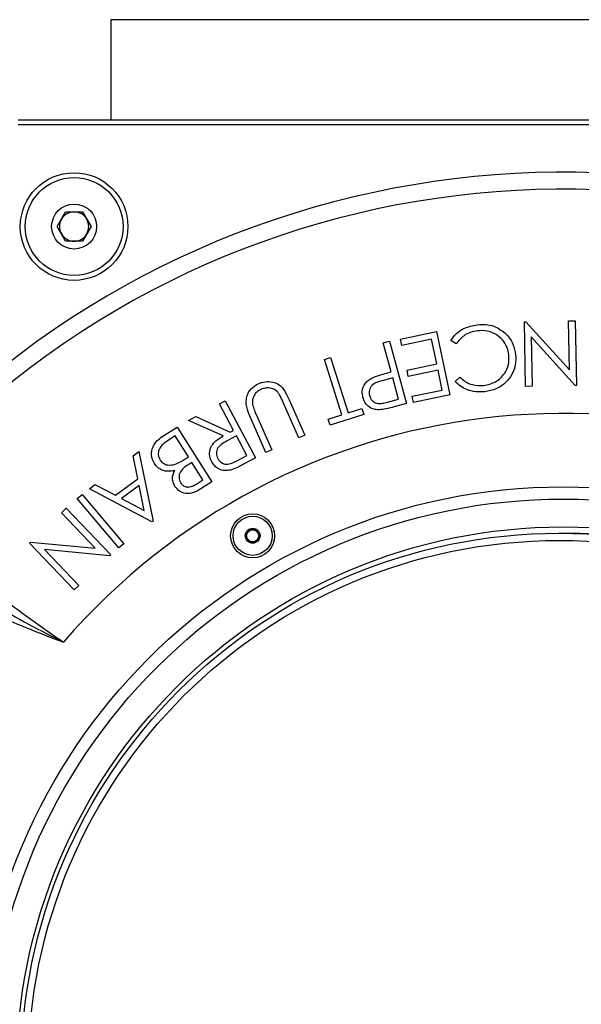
# Model space of a CAD drawing. Header units: millimetres. Extents: x 85 to 136, y 41 to 259.
# Tile 3 of 6: x 99 to 111, y 64 to 84. Entities that reach past the tile are written whole.
import ezdxf

# ---------------------------------------------------------------- set-up
doc = ezdxf.new("R2010")
doc.units = ezdxf.units.MM

msp = doc.modelspace()

# ---------------------------------------------------------------- linework, layer by layer
at = {"color": 7, "linetype": 'Continuous', "lineweight": 25}
for p, q in [((119.82, 84.137), (101.32, 84.137)), ((101.32, 84.137), (101.32, 82.087)), ((99.428, 82.087), (121.713, 82.087)), ((121.713, 81.987), (99.428, 81.987)), ((100.224, 79.908), (100.397, 80.208)), ((100.397, 80.208), (100.744, 80.208)), ((100.744, 80.208), (100.917, 79.908)), ((100.397, 79.608), (100.224, 79.908)), ((100.917, 79.908), (100.744, 79.608)), ((100.744, 79.608), (100.397, 79.608)), ((109.778, 77.961), (109.808, 77.961)), ((109.801, 76.639), (109.778, 77.961)), ((109.808, 77.961), (110.697, 76.977)), ((110.679, 77.977), (110.816, 77.979)), ((110.697, 76.977), (110.679, 77.977)), ((110.816, 77.979), (110.839, 76.658)), ((107.243, 77.607), (107.98, 77.761)), ((107.98, 77.761), (108.25, 76.465)), ((106.891, 77.531), (107.019, 77.566)), ((107.052, 76.938), (106.891, 77.531)), ((107.019, 77.566), (107.365, 76.29)), ((107.27, 77.479), (107.243, 77.607)), ((107.877, 77.606), (107.27, 77.479)), ((107.983, 77.098), (107.877, 77.606)), ((108.382, 77.512), (108.27, 77.578)), ((109.914, 77.653), (109.932, 76.642)), ((110.81, 76.657), (109.914, 77.653)), ((105.686, 77.192), (105.814, 77.233)), ((106.046, 76.057), (105.686, 77.192)), ((105.814, 77.233), (106.174, 76.097)), ((106.961, 76.913), (107.052, 76.938)), ((107.376, 76.971), (107.983, 77.098)), ((107.402, 76.844), (107.376, 76.971)), ((108.01, 76.971), (107.402, 76.844)), ((108.094, 76.566), (108.01, 76.971)), ((107.086, 76.813), (106.87, 76.757)), ((107.204, 76.379), (107.086, 76.813)), ((108.363, 76.741), (108.457, 76.832)), ((107.482, 76.438), (108.094, 76.566)), ((109.932, 76.642), (109.801, 76.639)), ((110.839, 76.658), (110.81, 76.657)), ((103.541, 76.281), (103.657, 76.343)), ((103.657, 76.343), (104.279, 75.178)), ((105.166, 75.587), (104.846, 76.312)), ((104.966, 76.365), (105.286, 75.64)), ((106.978, 76.318), (107.204, 76.379)), ((107.508, 76.31), (107.482, 76.438)), ((108.25, 76.465), (107.508, 76.31)), ((103.83, 75.739), (103.541, 76.281)), ((106.174, 76.097), (106.455, 76.187)), ((106.455, 76.187), (106.494, 76.064)), ((107.365, 76.29), (107.111, 76.221)), ((102.912, 75.945), (103.056, 76.022)), ((103.62, 75.627), (102.912, 75.945)), ((103.056, 76.022), (103.763, 75.703)), ((104.49, 75.289), (104.17, 76.015)), ((104.291, 76.067), (104.61, 75.342)), ((105.766, 75.968), (106.046, 76.057)), ((105.805, 75.845), (105.766, 75.968)), ((106.494, 76.064), (105.805, 75.845)), ((102.372, 75.613), (102.679, 75.806)), ((102.679, 75.806), (103.384, 74.687)), ((103.763, 75.703), (103.83, 75.739)), ((102.639, 75.628), (102.5, 75.54)), ((102.909, 75.199), (102.639, 75.628)), ((103.89, 75.626), (103.689, 75.52)), ((104.102, 75.23), (103.89, 75.626)), ((105.286, 75.64), (105.166, 75.587)), ((101.777, 75.22), (101.893, 75.308)), ((101.893, 75.308), (102.185, 73.887)), ((104.61, 75.342), (104.49, 75.289)), ((101.871, 74.752), (101.777, 75.22)), ((102.845, 75.159), (102.909, 75.199)), ((103.897, 75.12), (104.102, 75.23)), ((104.279, 75.178), (104.047, 75.054)), ((102.98, 75.086), (102.916, 75.046)), ((103.205, 74.728), (102.98, 75.086)), ((101.419, 74.413), (101.871, 74.752)), ((103.076, 74.646), (103.205, 74.728)), ((103.384, 74.687), (103.163, 74.548)), ((103.382, 74.725), (103.366, 74.715)), ((100.883, 74.549), (100.996, 74.634)), ((102.159, 73.868), (100.883, 74.549)), ((100.996, 74.634), (101.419, 74.413)), ((101.901, 74.615), (101.542, 74.346)), ((102.005, 74.1), (101.901, 74.615)), ((100.631, 74.347), (100.732, 74.432)), ((101.484, 73.338), (100.631, 74.347)), ((100.732, 74.432), (101.584, 73.424)), ((101.542, 74.346), (102.005, 74.1)), ((100.312, 74.057), (100.411, 74.151)), ((100.411, 74.151), (101.322, 73.195)), ((101.001, 73.334), (100.312, 74.057)), ((102.185, 73.887), (102.159, 73.868)), ((99.66, 73.436), (99.682, 73.456)), ((100.571, 72.479), (99.66, 73.436)), ((99.682, 73.456), (101.001, 73.334)), ((101.301, 73.175), (99.968, 73.302)), ((99.968, 73.302), (100.665, 72.569)), ((101.584, 73.424), (101.484, 73.338)), ((101.322, 73.195), (101.301, 73.175)), ((100.665, 72.569), (100.571, 72.479))]:
    msp.add_line(p, q, dxfattribs=at)
for centre, radius in [((100.57, 79.908), 1.1), ((100.57, 79.908), 1), ((100.57, 79.908), 0.46), ((110.57, 62.587), 12), ((110.57, 62.587), 11.75), ((104.22, 73.586), 0.45), ((104.22, 73.586), 0.4), ((110.57, 62.587), 11.181), ((104.22, 73.586), 0.152), ((104.22, 73.586), 0.124), ((110.484, 62.637), 11), ((110.484, 62.637), 10.853)]:
    msp.add_circle(centre, radius, dxfattribs=at)
for centre, radius, start, end in [((110.57, 62.587), 18.432, 160.7316, 139.2684), ((110.57, 62.587), 18.084, 160.7339, 139.2661), ((100.57, 79.908), 0.3, 90, 150), ((100.57, 79.908), 0.3, 30, 90), ((100.57, 79.908), 0.3, 150, 210), ((100.57, 79.908), 0.3, 330, 30), ((100.57, 79.908), 0.3, 210, 270), ((100.57, 79.908), 0.3, 270, 330), ((110.57, 62.587), 13.5, 160.8112, 139.1888), ((110.57, 62.587), 11.05, 240, 90.4556)]:
    msp.add_arc(centre, radius, start, end, dxfattribs=at)
for points, knots in [([(108.812, 77.902), (108.869, 77.905), (108.982, 77.912), (109.186, 77.874), (109.305, 77.787), (109.378, 77.733)], [0, 0, 0, 0, 0.280803, 0.561333, 1, 1, 1, 1]), ([(108.27, 77.578), (108.306, 77.628), (108.379, 77.726), (108.563, 77.852), (108.717, 77.883), (108.812, 77.902)], [0, 0, 0, 0, 0.2802916, 0.5606193, 1, 1, 1, 1]), ([(108.818, 77.778), (108.769, 77.769), (108.672, 77.752), (108.512, 77.67), (108.431, 77.572), (108.382, 77.512)], [0, 0, 0, 0, 0.280437, 0.560758, 1, 1, 1, 1]), ([(109.457, 77.282), (109.447, 77.338), (109.427, 77.449), (109.334, 77.595), (109.197, 77.711), (109.017, 77.785), (108.884, 77.78), (108.818, 77.778)], [0, 0, 0, 0, 0.186829, 0.373463, 0.560265, 0.779971, 1, 1, 1, 1]), ([(109.378, 77.733), (109.411, 77.699), (109.477, 77.63), (109.56, 77.48), (109.582, 77.359), (109.596, 77.286)], [0, 0, 0, 0, 0.280241, 0.560449, 1, 1, 1, 1]), ([(108.949, 76.657), (109.032, 76.677), (109.196, 76.715), (109.371, 76.883), (109.462, 77.084), (109.459, 77.216), (109.457, 77.282)], [0, 0, 0, 0, 0.279705, 0.559311, 0.779565, 1, 1, 1, 1]), ([(109.596, 77.286), (109.598, 77.217), (109.603, 77.08), (109.53, 76.883), (109.398, 76.709), (109.205, 76.574), (109.045, 76.544), (108.965, 76.529)], [0, 0, 0, 0, 0.186801, 0.37341, 0.560231, 0.779962, 1, 1, 1, 1]), ([(106.642, 76.804), (106.701, 76.828), (106.805, 76.871), (106.913, 76.9), (106.961, 76.913)], [0, 0, 0, 0, 0.559704, 1, 1, 1, 1]), ([(104.333, 76.691), (104.381, 76.709), (104.476, 76.744), (104.62, 76.737), (104.746, 76.692), (104.804, 76.637), (104.832, 76.609)], [0, 0, 0, 0, 0.280267, 0.559933, 0.779997, 1, 1, 1, 1]), ([(106.476, 76.414), (106.467, 76.456), (106.451, 76.542), (106.487, 76.661), (106.556, 76.75), (106.614, 76.786), (106.642, 76.804)], [0, 0, 0, 0, 0.280099, 0.559265, 0.779482, 1, 1, 1, 1]), ([(106.87, 76.757), (106.833, 76.746), (106.76, 76.725), (106.672, 76.68), (106.625, 76.618), (106.595, 76.546), (106.603, 76.488), (106.608, 76.449)], [0, 0, 0, 0, 0.25109, 0.50062, 0.625895, 0.75129, 1, 1, 1, 1]), ([(108.965, 76.529), (108.903, 76.526), (108.779, 76.519), (108.61, 76.565), (108.468, 76.639), (108.398, 76.707), (108.363, 76.741)], [0, 0, 0, 0, 0.280044, 0.559869, 0.779927, 1, 1, 1, 1]), ([(108.457, 76.832), (108.494, 76.798), (108.569, 76.73), (108.738, 76.656), (108.869, 76.657), (108.949, 76.657)], [0, 0, 0, 0, 0.2804602, 0.560836, 1, 1, 1, 1]), ([(104.17, 76.015), (104.142, 76.083), (104.084, 76.219), (104.083, 76.432), (104.18, 76.604), (104.282, 76.662), (104.333, 76.691)], [0, 0, 0, 0, 0.281636, 0.559851, 0.779868, 1, 1, 1, 1]), ([(104.39, 76.579), (104.358, 76.561), (104.295, 76.525), (104.237, 76.438), (104.212, 76.346), (104.217, 76.289), (104.22, 76.26)], [0, 0, 0, 0, 0.279698, 0.559423, 0.779565, 1, 1, 1, 1]), ([(104.77, 76.471), (104.746, 76.505), (104.699, 76.573), (104.586, 76.609), (104.481, 76.61), (104.42, 76.59), (104.39, 76.579)], [0, 0, 0, 0, 0.279886, 0.558682, 0.779477, 1, 1, 1, 1]), ([(104.832, 76.609), (104.861, 76.565), (104.912, 76.488), (104.95, 76.403), (104.966, 76.365)], [0, 0, 0, 0, 0.559507, 1, 1, 1, 1]), ([(104.846, 76.312), (104.833, 76.343), (104.809, 76.396), (104.782, 76.448), (104.77, 76.471)], [0, 0, 0, 0, 0.560111, 1, 1, 1, 1]), ([(106.811, 76.16), (106.769, 76.163), (106.683, 76.169), (106.578, 76.232), (106.508, 76.318), (106.486, 76.382), (106.476, 76.414)], [0, 0, 0, 0, 0.279799, 0.559494, 0.779562, 1, 1, 1, 1]), ([(106.608, 76.449), (106.623, 76.415), (106.645, 76.362), (106.705, 76.316), (106.774, 76.285), (106.87, 76.291), (106.942, 76.309), (106.978, 76.318)], [0, 0, 0, 0, 0.248703, 0.374156, 0.499412, 0.748873, 1, 1, 1, 1]), ([(104.22, 76.26), (104.231, 76.224), (104.25, 76.158), (104.278, 76.095), (104.291, 76.067)], [0, 0, 0, 0, 0.55963, 1, 1, 1, 1]), ([(107.111, 76.221), (107.056, 76.206), (106.957, 76.179), (106.856, 76.166), (106.811, 76.16)], [0, 0, 0, 0, 0.560266, 1, 1, 1, 1]), ([(102.211, 75.063), (102.186, 75.118), (102.135, 75.228), (102.17, 75.4), (102.256, 75.53), (102.333, 75.585), (102.372, 75.613)], [0, 0, 0, 0, 0.279134, 0.558597, 0.779059, 1, 1, 1, 1]), ([(102.5, 75.54), (102.461, 75.515), (102.384, 75.466), (102.3, 75.363), (102.282, 75.239), (102.311, 75.172), (102.326, 75.139)], [0, 0, 0, 0, 0.281636, 0.560572, 0.780468, 1, 1, 1, 1]), ([(103.385, 75.099), (103.369, 75.136), (103.336, 75.212), (103.339, 75.338), (103.393, 75.459), (103.495, 75.555), (103.578, 75.603), (103.62, 75.627)], [0, 0, 0, 0, 0.1866602, 0.3730711, 0.5595077, 0.7793827, 1, 1, 1, 1]), ([(103.689, 75.52), (103.656, 75.502), (103.59, 75.465), (103.516, 75.4), (103.484, 75.33), (103.473, 75.254), (103.493, 75.2), (103.506, 75.163)], [0, 0, 0, 0, 0.251036, 0.500646, 0.626002, 0.75135, 1, 1, 1, 1]), ([(102.326, 75.139), (102.347, 75.113), (102.388, 75.061), (102.504, 75.019), (102.587, 75.037), (102.638, 75.047)], [0, 0, 0, 0, 0.2804103, 0.5609118, 1, 1, 1, 1]), ([(102.638, 75.047), (102.678, 75.066), (102.75, 75.098), (102.816, 75.14), (102.845, 75.159)], [0, 0, 0, 0, 0.559698, 1, 1, 1, 1]), ([(103.775, 74.93), (103.733, 74.922), (103.647, 74.908), (103.529, 74.945), (103.439, 75.012), (103.403, 75.07), (103.385, 75.099)], [0, 0, 0, 0, 0.279795, 0.559455, 0.779569, 1, 1, 1, 1]), ([(103.506, 75.163), (103.528, 75.133), (103.562, 75.087), (103.631, 75.056), (103.705, 75.042), (103.798, 75.069), (103.864, 75.103), (103.897, 75.12)], [0, 0, 0, 0, 0.248619, 0.374057, 0.499352, 0.748871, 1, 1, 1, 1]), ([(102.627, 74.922), (102.584, 74.913), (102.497, 74.895), (102.373, 74.919), (102.274, 74.98), (102.232, 75.035), (102.211, 75.063)], [0, 0, 0, 0, 0.280549, 0.559785, 0.779884, 1, 1, 1, 1]), ([(102.631, 74.596), (102.617, 74.625), (102.587, 74.681), (102.575, 74.798), (102.607, 74.875), (102.627, 74.922)], [0, 0, 0, 0, 0.280665, 0.561159, 1, 1, 1, 1]), ([(102.916, 75.046), (102.883, 75.025), (102.818, 74.982), (102.747, 74.912), (102.718, 74.839), (102.709, 74.76), (102.732, 74.706), (102.748, 74.669)], [0, 0, 0, 0, 0.251104, 0.500914, 0.62632, 0.751672, 1, 1, 1, 1]), ([(104.047, 75.054), (103.998, 75.028), (103.91, 74.98), (103.816, 74.945), (103.775, 74.93)], [0, 0, 0, 0, 0.560243, 1, 1, 1, 1]), ([(103.163, 74.548), (103.114, 74.519), (103.018, 74.461), (102.856, 74.436), (102.715, 74.492), (102.659, 74.561), (102.631, 74.596)], [0, 0, 0, 0, 0.281341, 0.560135, 0.780053, 1, 1, 1, 1]), ([(102.748, 74.669), (102.762, 74.651), (102.79, 74.613), (102.855, 74.582), (102.958, 74.579), (103.027, 74.619), (103.076, 74.646)], [0, 0, 0, 0, 0.1869925, 0.373523, 0.560251, 1, 1, 1, 1]), ([(96.867, 74.388), (97.086, 74.156), (97.502, 73.714), (98.173, 73.089), (98.86, 72.503), (99.586, 71.938), (100.097, 71.587), (100.353, 71.41)], [0, 0, 0, 0, 0.214155, 0.407608, 0.602223, 0.800486, 1, 1, 1, 1]), ([(104.148, 73.711), (104.138, 73.693), (104.12, 73.662), (104.095, 73.618), (104.082, 73.596), (104.076, 73.586)], [0, 0, 0, 0, 0.439112, 0.7513633, 1, 1, 1, 1]), ([(104.293, 73.711), (104.272, 73.711), (104.237, 73.711), (104.185, 73.711), (104.16, 73.711), (104.148, 73.711)], [0, 0, 0, 0, 0.439112, 0.751363, 1, 1, 1, 1]), ([(104.365, 73.585), (104.354, 73.603), (104.337, 73.634), (104.311, 73.679), (104.298, 73.701), (104.293, 73.711)], [0, 0, 0, 0, 0.439116, 0.751366, 1, 1, 1, 1]), ([(104.076, 73.586), (104.086, 73.568), (104.104, 73.537), (104.13, 73.493), (104.142, 73.471), (104.148, 73.461)], [0, 0, 0, 0, 0.439116, 0.751366, 1, 1, 1, 1]), ([(104.292, 73.461), (104.303, 73.478), (104.32, 73.509), (104.346, 73.554), (104.359, 73.576), (104.365, 73.585)], [0, 0, 0, 0, 0.439112, 0.751363, 1, 1, 1, 1]), ([(104.148, 73.461), (104.169, 73.461), (104.204, 73.461), (104.255, 73.461), (104.281, 73.461), (104.292, 73.461)], [0, 0, 0, 0, 0.439112, 0.751363, 1, 1, 1, 1]), ([(97.486, 73.174), (97.722, 72.997), (98.195, 72.643), (98.919, 72.185), (99.637, 71.775), (100.11, 71.53), (100.35, 71.412), (100.353, 71.41)], [0, 0, 0, 0, 0.262904, 0.526974, 0.762072, 0.997725, 1, 1, 1, 1]), ([(100.353, 71.41), (100.35, 71.411), (100.099, 71.502), (99.602, 71.693), (98.842, 72.026), (98.066, 72.416), (97.557, 72.74), (97.302, 72.902)], [0, 0, 0, 0, 0.002223, 0.235362, 0.468958, 0.733747, 1, 1, 1, 1])]:
    msp.add_open_spline(points, degree=3, knots=knots, dxfattribs=at)

doc.saveas('drawing.dxf')
